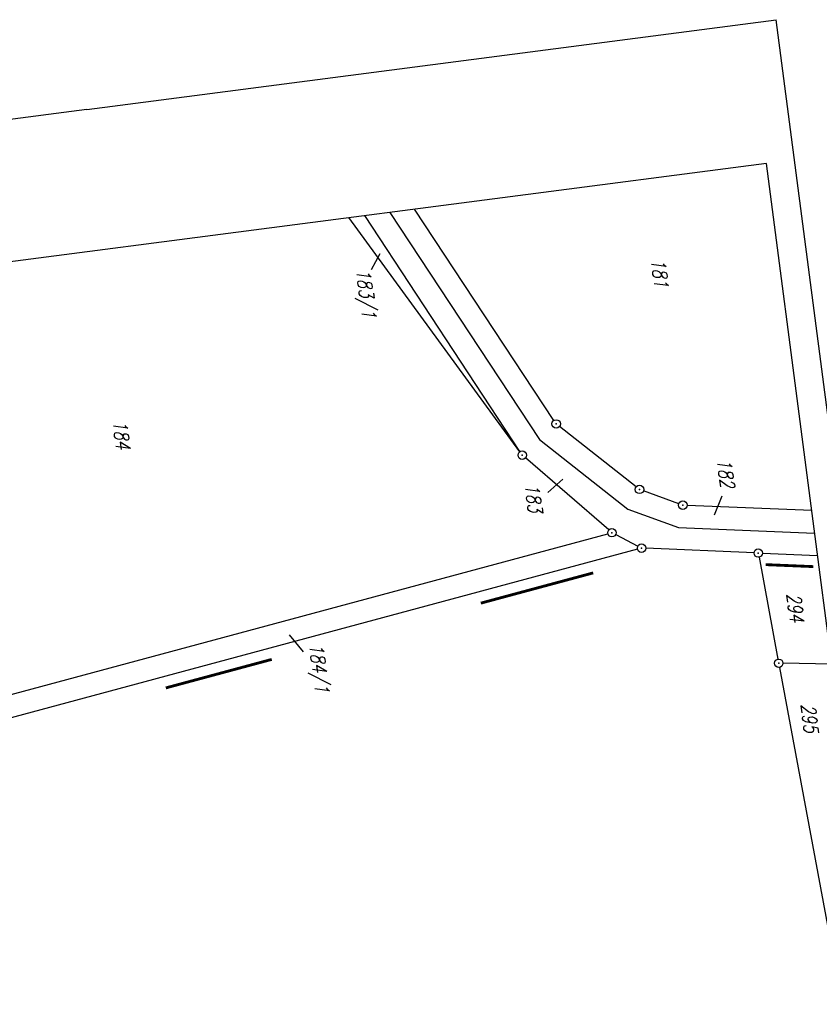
# Model space of a CAD drawing. Extents: x 445979 to 446615, y 447871 to 449065.
# Tile 46 of 47: x 446261 to 446403, y 448891 to 449065. Entities that reach past the tile are written whole.
import ezdxf

# ---------------------------------------------------------------- set-up
doc = ezdxf.new("R2010")
doc.units = 0
doc.header["$LTSCALE"] = 2
doc.header["$MEASUREMENT"] = 0
doc.linetypes.add('AUSGEZOGEN', pattern=[0])
doc.linetypes.add('GEMARKBAB', pattern=[3.7, 2, -0.5, 0.1, -0.5, 0.1, -0.5])
doc.layers.get('0').update_dxf_attribs({"linetype": 'AUSGEZOGEN'})
for name, color, linetype in [('199-FLSTNR', 8, 'AUSGEZOGEN'), ('199-GEMARKGRZ', 7, 'GEMARKBAB'), ('199-GRENZL', 8, 'AUSGEZOGEN'), ('199-GRENZP', 8, 'AUSGEZOGEN'), ('FBRTOP', 250, 'AUSGEZOGEN'), ('Planeinteilung', 250, 'CONTINUOUS'), ('RAHMEN', 7, 'AUSGEZOGEN')]:
    doc.layers.add(name, color=color, linetype=linetype)
doc.styles.add('ROMANS', font='romans.shx', dxfattribs={"width": 0.8})

# ---------------------------------------------------------------- blocks, each defined once
blk = doc.blocks.new('1135420')
for p, q in [((1135, 420), (0, 420)), ((0, 297), (0, 420)), ((0, 297), (0, 0))]:
    blk.add_line(p, q)
at = {"layer": 'RAHMEN'}
for p, q in [((950, 415), (25, 415)), ((25, 415), (25, 5))]:
    blk.add_line(p, q, dxfattribs=at)
blk = doc.blocks.new('GST')
at = {"color": 0}
blk.add_circle((0, 0), 0.75, dxfattribs=at)
blk.add_point((0, 0), dxfattribs=at)

msp = doc.modelspace()

# ---------------------------------------------------------------- linework, layer by layer
at = {"layer": '199-FLSTNR'}
for p, q in [((446324.89, 449023.97), (446323.37, 449021.14)), ((446357.28, 448984.07), (446354.66, 448981.67)), ((446385.46, 448981.05), (446384.07, 448977.67)), ((446308.86, 448956.5), (446311.37, 448953.5))]:
    msp.add_line(p, q, dxfattribs=at)
at = {"layer": '199-GEMARKGRZ', "const_width": 0.5, "flags": 128}
for points in [[(446393.21, 448968.91), (446401.64, 448968.56)], [(446362.68, 448967.45), (446342.79, 448962.09)], [(446305.79, 448952.13), (446287.04, 448947.08)]]:
    msp.add_lwpolyline(points, dxfattribs=at)
at = {"layer": '199-GRENZL'}
for p, q in [((446326.67, 449031.29), (446353.15, 448991.09)), ((446355.71, 448994.46), (446331.08, 449031.86)), ((446349.69, 448988.9), (446319.46, 449030.35)), ((446349.72, 448988.92), (446322.25, 449030.72)), ((446370.28, 448982.69), (446356.71, 448993.37)), ((446353.15, 448991.09), (446368.83, 448978.74)), ((446365.43, 448975.06), (446350.7, 448987.8)), ((446377.83, 448979.7), (446371.58, 448981.97)), ((446401.34, 448978.52), (446379.28, 448979.41)), ((446368.83, 448978.74), (446377.75, 448975.48)), ((446237.21, 448939.88), (446365.28, 448974.37)), ((446366.66, 448974.22), (446370.59, 448972.18)), ((446377.75, 448975.48), (446401.86, 448974.5)), ((446370.53, 448971.63), (446238.44, 448936.06)), ((446391.14, 448971), (446372, 448971.8)), ((446392.64, 448970.94), (446402.38, 448970.53)), ((446392.03, 448970.23), (446395.37, 448952.19)), ((446404.88, 448951.28), (446396.26, 448951.44)), ((446395.65, 448950.71), (446425.03, 448792.25))]:
    msp.add_line(p, q, dxfattribs=at)
at = {"layer": 'FBRTOP', "const_width": 0.5}
for points in [[(446307.97, 448414.63, 0.000001), (446312.81, 448377.44, -0.000001), (446317.65, 448340.25)], [(446280.2, 448411.01, 0.000001), (446285.04, 448373.83, -0.000001), (446289.88, 448336.64)], [(446343.46, 448141.93, -0.000003), (446347.78, 448108.74, 0.000004)]]:
    msp.add_lwpolyline(points, format="xyb", dxfattribs=at)

# ---------------------------------------------------------------- block references
at = {"layer": '199-GRENZP', "rotation": 277.4163262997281}
for p in [(446356.12, 448993.83), (446350.13, 448988.29), (446370.87, 448982.23), (446378.53, 448979.44), (446366, 448974.57), (446371.25, 448971.83), (446391.89, 448970.97), (446395.51, 448951.45)]:
    msp.add_blockref('GST', p, dxfattribs=at)
at = {"layer": 'Planeinteilung', "linetype": 'Continuous', "rotation": 277.4163263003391}
msp.add_blockref('1135420', (445978.58, 449011.19), dxfattribs=at)

# ---------------------------------------------------------------- texts
at = {"layer": '199-FLSTNR', "style": 'ROMANS', "oblique": 15, "width": 0.8}
for s, p in [('181', (446372.9, 449022.99)), ('183/1', (446320.71, 449021.17)), ('184', (446277.64, 448994.34)), ('182', (446384.58, 448987.55)), ('183', (446350.57, 448983.13)), ('294', (446396.86, 448963.73)), ('184/1', (446312.39, 448954.83)), ('295', (446399.41, 448944.14))]:
    msp.add_text(s, height=2.5, rotation=277.4163, dxfattribs=at).set_placement(p)

doc.saveas('drawing.dxf')
